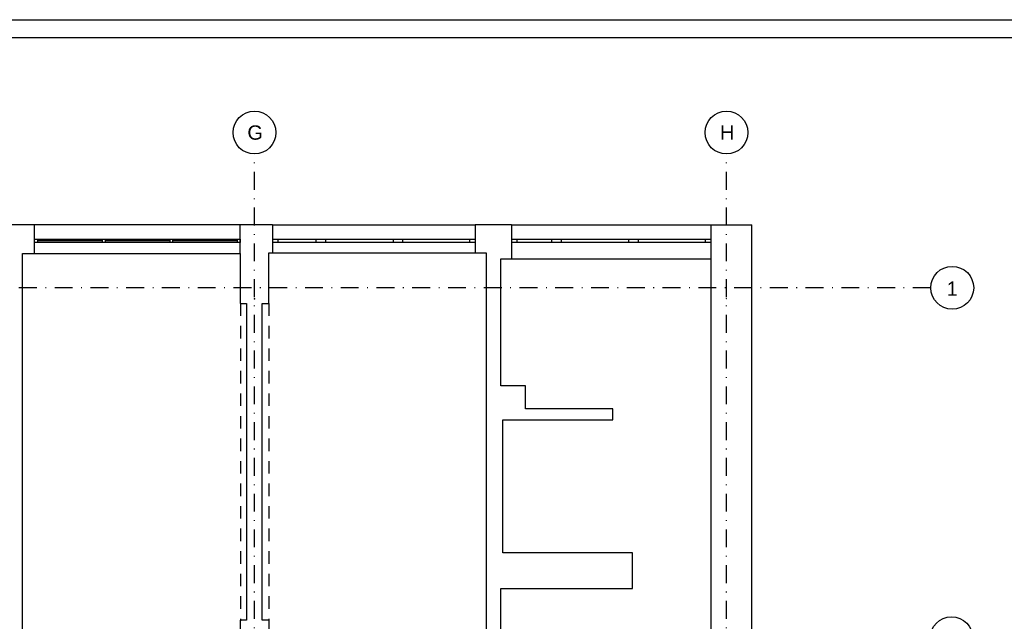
# Model space of a CAD drawing. Header units: metres. Extents: x -5222 to 1778, y -168 to 2848.
# Tile 15 of 16: x -1090 to 286, y 1961 to 2802. Entities that reach past the tile are written whole.
import ezdxf
from ezdxf.enums import TextEntityAlignment as Align

# ---------------------------------------------------------------- set-up
doc = ezdxf.new("R2010")
doc.units = ezdxf.units.M
doc.header["$LTSCALE"] = 50
doc.header["$MEASUREMENT"] = 0
for name, pattern in [('DASHDOTX2', [1, 0.5, -0.25, 0, -0.25]), ('DO', [1, 0.5, -0.24, 0.02, -0.24]), ('DP', [0.63, 0.35, -0.28])]:
    doc.linetypes.add(name, pattern=pattern)
for name, color, linetype in [('A_osie', 7, 'Continuous'), ('BS_ram', 2, 'Continuous'), ('BZ_osd', 1, 'DO'), ('k3_sciany istn', 1, 'DP')]:
    doc.layers.add(name, color=color, linetype=linetype)
doc.styles.add('GENERATED_STYLE_1', font='arial.ttf')

msp = doc.modelspace()

# ---------------------------------------------------------------- linework, layer by layer
at = {"layer": 'A_osie', "color": 18, "linetype": 'DASHDOTX2', "lineweight": 5}
for p in [(-18.841, 2427.441), (-18.841, 2427.441), (-102.01, 2412.02), (-102.01, 2412.02)]:
    msp.add_point(p, dxfattribs=at)
at = {"layer": 'BS_ram', "color": 1}
msp.add_lwpolyline([(-5221.528, -167.66), (-5221.528, 2802.34), (1778.472, 2802.34), (1778.472, -167.66)], close=True, dxfattribs=at)
at = {"layer": 'BS_ram'}
msp.add_lwpolyline([(-5071.528, -142.66), (-5071.528, 2777.34), (1753.472, 2777.34), (1753.472, -142.66)], close=True, dxfattribs=at)
at = {"layer": 'BZ_osd'}
for p, q in [((-762.01, 214.531), (-762.01, 2614.531)), ((-102.01, 214.531), (-102.01, 2614.531)), ((183.67, 2427.441), (-4907.568, 2427.441))]:
    msp.add_line(p, q, dxfattribs=at)
at = {"layer": 'BZ_osd', "color": 7, "linetype": 'Continuous'}
for centre in [(-762.01, 2644.531), (-102.01, 2644.531), (213.67, 2427.441), (212.658, 1937.441)]:
    msp.add_circle(centre, 30, dxfattribs=at)
at = {"layer": 'k3_sciany istn', "linetype": 'Continuous'}
for p, q in [((-1069.41, 2475.541), (-1069.41, 2515.541)), ((-782.01, 2515.541), (-1069.41, 2515.541)), ((-782.01, 2475.541), (-782.01, 2515.541)), ((-737.01, 2515.541), (-737.01, 2495.541)), ((-737.01, 2515.541), (-453.31, 2515.541)), ((-453.31, 2515.541), (-453.31, 2495.541)), ((-402.83, 2515.541), (-402.83, 2495.541)), ((-402.83, 2515.541), (-123.83, 2515.541)), ((-123.83, 2515.541), (-123.83, 2495.541)), ((-123.83, 2515.541), (-66.33, 2515.541)), ((-1069.41, 2490.541), (-1069.41, 2495.541)), ((-1069.41, 2495.541), (-782.01, 2495.541)), ((-1065.41, 2495.541), (-1065.41, 2490.541)), ((-974.943, 2493.041), (-1065.41, 2493.041)), ((-974.943, 2495.541), (-974.943, 2490.541)), ((-970.943, 2495.541), (-970.943, 2490.541)), ((-880.477, 2493.041), (-970.943, 2493.041)), ((-880.477, 2495.541), (-880.477, 2490.541)), ((-876.477, 2495.541), (-876.477, 2490.541)), ((-786.01, 2493.041), (-876.477, 2493.041)), ((-786.01, 2495.541), (-786.01, 2490.541)), ((-782.01, 2495.541), (-782.01, 2490.541)), ((-737.01, 2495.541), (-737.01, 2490.541)), ((-737.01, 2495.541), (-729.51, 2495.541)), ((-737.01, 2495.541), (-737.01, 2490.541)), ((-729.51, 2495.541), (-729.51, 2490.541)), ((-729.51, 2495.541), (-675.81, 2495.541)), ((-675.81, 2490.541), (-675.81, 2495.541)), ((-675.81, 2495.541), (-669.31, 2495.541)), ((-669.31, 2495.541), (-662.81, 2495.541)), ((-662.81, 2495.541), (-662.81, 2490.541)), ((-662.81, 2495.541), (-567.81, 2495.541)), ((-567.81, 2490.541), (-567.81, 2495.541)), ((-567.81, 2495.541), (-561.31, 2495.541)), ((-561.31, 2495.541), (-554.81, 2495.541)), ((-554.81, 2495.541), (-554.81, 2490.541)), ((-554.81, 2495.541), (-460.81, 2495.541)), ((-460.81, 2490.541), (-460.81, 2495.541)), ((-460.81, 2495.541), (-453.31, 2495.541)), ((-453.31, 2495.541), (-453.31, 2490.541)), ((-453.31, 2495.541), (-453.31, 2490.541)), ((-402.83, 2495.541), (-402.83, 2490.541)), ((-402.83, 2495.541), (-395.33, 2495.541)), ((-402.83, 2495.541), (-402.83, 2490.541)), ((-395.33, 2495.541), (-395.33, 2490.541)), ((-395.33, 2495.541), (-346.33, 2495.541)), ((-346.33, 2490.541), (-346.33, 2495.541)), ((-346.33, 2495.541), (-339.83, 2495.541)), ((-339.83, 2495.541), (-333.33, 2495.541)), ((-333.33, 2495.541), (-333.33, 2490.541)), ((-333.33, 2495.541), (-238.33, 2495.541)), ((-238.33, 2490.541), (-238.33, 2495.541)), ((-238.33, 2495.541), (-231.83, 2495.541)), ((-231.83, 2495.541), (-225.33, 2495.541)), ((-225.33, 2495.541), (-225.33, 2490.541)), ((-225.33, 2495.541), (-131.33, 2495.541)), ((-131.33, 2490.541), (-131.33, 2495.541)), ((-131.33, 2495.541), (-123.83, 2495.541)), ((-123.83, 2495.541), (-123.83, 2490.541)), ((-123.83, 2495.541), (-123.83, 2490.541)), ((-782.01, 2490.541), (-1069.41, 2490.541)), ((-737.01, 2490.541), (-737.01, 2476.541)), ((-729.51, 2490.541), (-737.01, 2490.541)), ((-675.81, 2490.541), (-729.51, 2490.541)), ((-669.31, 2490.541), (-675.81, 2490.541)), ((-662.81, 2490.541), (-669.31, 2490.541)), ((-567.81, 2490.541), (-662.81, 2490.541)), ((-561.31, 2490.541), (-567.81, 2490.541)), ((-554.81, 2490.541), (-561.31, 2490.541)), ((-460.81, 2490.541), (-554.81, 2490.541)), ((-453.31, 2490.541), (-460.81, 2490.541)), ((-453.31, 2490.541), (-453.31, 2476.541)), ((-402.83, 2490.541), (-402.83, 2468.041)), ((-395.33, 2490.541), (-402.83, 2490.541)), ((-346.33, 2490.541), (-395.33, 2490.541)), ((-339.83, 2490.541), (-346.33, 2490.541)), ((-333.33, 2490.541), (-339.83, 2490.541)), ((-238.33, 2490.541), (-333.33, 2490.541)), ((-231.83, 2490.541), (-238.33, 2490.541)), ((-225.33, 2490.541), (-231.83, 2490.541)), ((-131.33, 2490.541), (-225.33, 2490.541)), ((-123.83, 2490.541), (-131.33, 2490.541)), ((-123.83, 2490.541), (-123.83, 2468.041)), ((-1069.41, 2475.541), (-782.01, 2475.541)), ((-737.01, 2476.541), (-453.31, 2476.541)), ((-402.83, 2468.041), (-123.83, 2468.041)), ((-417.713, 2316.89), (-417.713, 2384.89))]:
    msp.add_line(p, q, dxfattribs=at)
at = {"layer": 'k3_sciany istn', "color": 251, "linetype": 'DP'}
for p, q in [((-781.51, 2405.641), (-781.51, 1961.777)), ((-742.01, 2405.641), (-742.01, 1961.777))]:
    msp.add_line(p, q, dxfattribs=at)
at = {"layer": 'k3_sciany istn', "linetype": 'Continuous', "flags": 128}
for points in [[(-1086.31, 2515.541), (-1116.007, 2515.541)], [(-1069.41, 2515.541), (-1086.31, 2515.541)], [(-742.01, 2515.541), (-782.01, 2515.541)], [(-737.01, 2515.541), (-742.01, 2515.541)], [(-438.11, 2515.541), (-453.31, 2515.541)], [(-402.83, 2515.541), (-438.11, 2515.541)], [(-123.83, 2515.541), (-123.83, 1824.941)], [(-123.83, 2515.541), (-123.83, 1824.941)], [(-66.33, 1824.941), (-66.33, 2515.541)], [(-66.33, 1824.941), (-66.33, 2515.541)], [(-1086.31, 2475.541), (-1069.41, 2475.541)], [(-1086.31, 2473.241), (-1086.31, 2475.541)], [(-1086.31, 1888.241), (-1086.31, 2473.241)], [(-782.01, 2475.541), (-782.01, 2405.641)], [(-742.01, 2476.541), (-737.01, 2476.541)], [(-742.01, 2475.541), (-742.01, 2476.541)], [(-742.01, 2405.641), (-742.01, 2475.541)], [(-453.31, 2476.541), (-438.11, 2476.541)], [(-438.11, 2476.541), (-438.11, 2468.041)], [(-438.11, 2468.041), (-438.11, 2290.541)], [(-417.73, 2468.041), (-402.83, 2468.041)], [(-417.73, 2290.541), (-417.73, 2468.041)], [(-782.01, 2405.641), (-773.01, 2405.641)], [(-773.01, 2405.641), (-773.01, 1962.741)], [(-751.13, 1962.741), (-751.13, 2405.641)], [(-751.13, 2405.641), (-742.01, 2405.641)], [(-438.11, 2290.541), (-438.11, 2242.841)], [(-383.23, 2290.541), (-417.73, 2290.541)], [(-383.23, 2258.341), (-383.23, 2290.541)], [(-260.83, 2258.341), (-383.23, 2258.341)], [(-260.83, 2242.841), (-260.83, 2258.341)], [(-438.11, 2242.841), (-438.11, 2006.941)], [(-414.83, 2056.941), (-414.83, 2242.841)], [(-414.83, 2242.841), (-383.23, 2242.841)], [(-383.23, 2242.841), (-260.83, 2242.841)], [(-233.43, 2056.941), (-414.83, 2056.941)], [(-233.43, 2006.941), (-233.43, 2056.941)], [(-438.11, 2006.941), (-438.11, 1894.541)], [(-417.73, 2006.941), (-233.43, 2006.941)], [(-417.73, 1894.541), (-417.73, 2006.941)], [(-773.01, 1962.741), (-782.01, 1962.741)], [(-782.01, 1962.741), (-782.01, 1921.441)], [(-741.33, 1962.741), (-751.13, 1962.741)], [(-741.33, 1921.441), (-741.33, 1962.741)]]:
    msp.add_lwpolyline(points, dxfattribs=at)
at = {"layer": 'k3_sciany istn', "linetype": 'Continuous'}
msp.add_point((-762.01, 2412.02), dxfattribs=at)
msp.add_point((-762.01, 2412.02), dxfattribs=at)

# ---------------------------------------------------------------- texts
at = {"layer": 'BZ_osd', "color": 7, "linetype": 'Continuous', "style": 'GENERATED_STYLE_1'}
for tag, text, p in [('G', 'C', (-761.032, 2644.531)), ('H', 'C', (-101.032, 2644.531)), ('1', '1', (213.67, 2426.297))]:
    msp.add_attdef(tag, text=text, height=20, dxfattribs=at).set_placement(p, align=Align.MIDDLE_CENTER)

doc.saveas('drawing.dxf')
